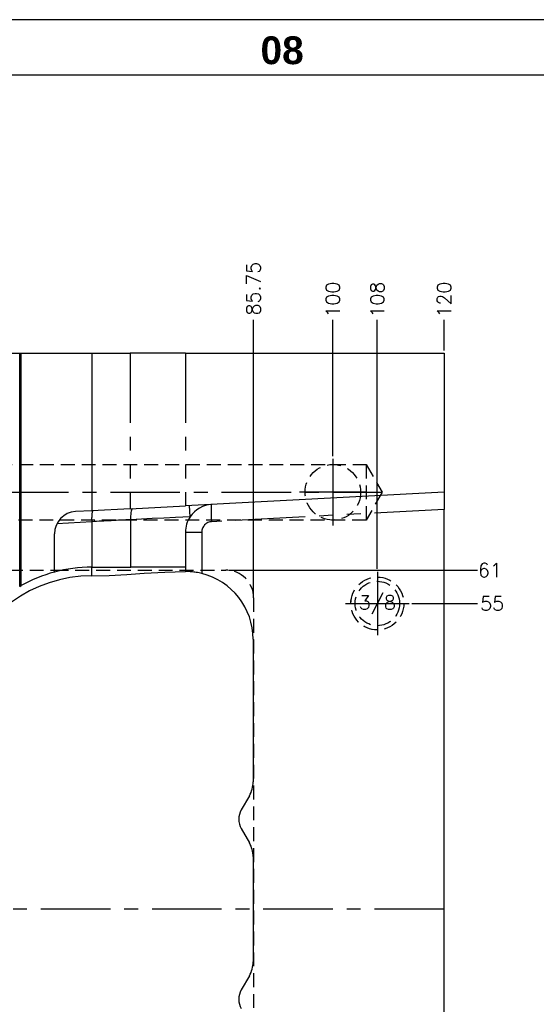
# Model space of a CAD drawing. Extents: x 2651 to 11825, y -3833 to 1075.
# Tile 35 of 256: x 3459 to 3552, y -3190 to -3013. Entities that reach past the tile are written whole.
import ezdxf
from ezdxf.enums import TextEntityAlignment as Align

# ---------------------------------------------------------------- set-up
doc = ezdxf.new("R2010")
doc.units = 0
doc.header["$LTSCALE"] = 10
for name, pattern in [('CENTER', [2, 1.25, -0.25, 0.25, -0.25]), ('HIDDEN', [0.375, 0.25, -0.125]), ('PHANTOM', [2.5, 1.25, -0.25, 0.25, -0.25, 0.25, -0.25])]:
    doc.linetypes.add(name, pattern=pattern)
doc.layers.get('0').update_dxf_attribs({"linetype": 'CONTINUOUS'})
doc.layers.get('Defpoints').update_dxf_attribs({"linetype": 'CONTINUOUS'})
for name, color, linetype in [('BOX', 4, 'CONTINUOUS'), ('CEN', 1, 'CENTER'), ('COOL', 150, 'HIDDEN'), ('DIM', 3, 'CONTINUOUS'), ('HIDDEN', 6, 'HIDDEN'), ('LAYER_101', 7, 'CONTINUOUS'), ('TEXT', 4, 'CONTINUOUS')]:
    doc.layers.add(name, color=color, linetype=linetype)
doc.styles.get("Standard").update_dxf_attribs({"font": 'romans.shx'})
doc.dimstyles.new('1-1', dxfattribs={"dimtxt": 2.5, "dimasz": 2.5, "dimexe": 1, "dimexo": 0.5, "dimtad": 0, "dimrnd": 1.38778e-17, "dimzin": 9, "dimdsep": 46, "dimtxsty": 'Standard', "dimblk": 'CLOSED', "dimcen": 0, "dimclrd": 3, "dimclre": 3, "dimclrt": 3, "dimazin": 2, "dimtfac": 0.75, "dimtofl": 0, "dimtmove": 0, "dimatfit": 3, "dimfxl": 0, "dimtolj": 1, "dimarcsym": 0})

# ---------------------------------------------------------------- blocks, each defined once
blk = doc.blocks.new('*U587', base_point=(2710.72, -3615.4))
for radius in [4.76, 4]:
    blk.add_circle((2710.72, -3615.4), radius)
at = {"layer": 'CEN'}
for p, q in [((2710.72, -3609.68), (2710.72, -3621.12)), ((2705, -3615.4), (2716.43, -3615.4))]:
    blk.add_line(p, q, dxfattribs=at)
blk = doc.blocks.new('*D591')
at = {"layer": 'Defpoints', "color": 0}
for p in [(3515.68, -3067.36), (3515.68, -3092.36), (3415.68, -3173.36)]:
    blk.add_point(p, dxfattribs=at)
at = {"layer": 'DIM', "color": 3, "lineweight": -2}
blk.add_line((3515.68, -3091.86), (3515.68, -3067.36), dxfattribs=at)
at = {"layer": 'DIM', "color": 3, "insert": (3515.68, -3063.7), "char_height": 2.5, "attachment_point": 5, "rotation": 90}
blk.add_mtext('\\A1;100', dxfattribs=at)
blk = doc.blocks.new('_Closed')
at = {"color": 0, "linetype": 'ByBlock', "lineweight": -2}
for p, q in [((-1, 0.167), (0, 0)), ((-1, 0.167), (-1, -0.167)), ((0, 0), (-1, -0.167)), ((0, 0), (-1, 0))]:
    blk.add_line(p, q, dxfattribs=at)
blk = doc.blocks.new('*D592')
at = {"layer": 'Defpoints', "color": 0}
for p in [(3523.68, -3067.36), (3523.68, -3112.64), (3415.68, -3173.36)]:
    blk.add_point(p, dxfattribs=at)
at = {"layer": 'DIM', "color": 3, "lineweight": -2}
blk.add_line((3523.68, -3112.14), (3523.68, -3067.36), dxfattribs=at)
at = {"layer": 'DIM', "color": 3, "insert": (3523.68, -3063.7), "char_height": 2.5, "attachment_point": 5, "rotation": 90}
blk.add_mtext('\\A1;108', dxfattribs=at)
blk = doc.blocks.new('*D593')
at = {"layer": 'Defpoints', "color": 0}
for p in [(3535.68, -3067.36), (3535.68, -3073.36), (3415.68, -3173.36)]:
    blk.add_point(p, dxfattribs=at)
at = {"layer": 'DIM', "color": 3, "lineweight": -2}
blk.add_line((3535.68, -3072.86), (3535.68, -3067.36), dxfattribs=at)
at = {"layer": 'DIM', "color": 3, "insert": (3535.68, -3063.7), "char_height": 2.5, "attachment_point": 5, "rotation": 90}
blk.add_mtext('\\A1;120', dxfattribs=at)
blk = doc.blocks.new('*D606')
at = {"layer": 'Defpoints', "color": 0}
for p in [(3415.68, -3173.36), (3515.68, -3254.36), (3515.68, -3277.56)]:
    blk.add_point(p, dxfattribs=at)
at = {"layer": 'DIM', "color": 3, "lineweight": -2}
blk.add_line((3515.68, -3254.86), (3515.68, -3277.56), dxfattribs=at)
at = {"layer": 'DIM', "color": 3, "insert": (3515.68, -3281.22), "char_height": 2.5, "attachment_point": 5, "rotation": 90}
blk.add_mtext('\\A1;100', dxfattribs=at)
blk = doc.blocks.new('*D607')
at = {"layer": 'Defpoints', "color": 0}
for p in [(3415.68, -3173.36), (3523.68, -3234.08), (3523.68, -3277.56)]:
    blk.add_point(p, dxfattribs=at)
at = {"layer": 'DIM', "color": 3, "lineweight": -2}
blk.add_line((3523.68, -3234.58), (3523.68, -3277.56), dxfattribs=at)
at = {"layer": 'DIM', "color": 3, "insert": (3523.68, -3281.22), "char_height": 2.5, "attachment_point": 5, "rotation": 90}
blk.add_mtext('\\A1;108', dxfattribs=at)
blk = doc.blocks.new('*D608')
at = {"layer": 'Defpoints', "color": 0}
for p in [(3529.4, -3118.36), (3541.68, -3118.36), (3415.68, -3173.36)]:
    blk.add_point(p, dxfattribs=at)
at = {"layer": 'DIM', "color": 3, "lineweight": -2}
blk.add_line((3529.9, -3118.36), (3541.68, -3118.36), dxfattribs=at)
at = {"layer": 'DIM', "color": 3, "insert": (3544.33, -3118.36), "char_height": 2.5, "attachment_point": 5}
blk.add_mtext('\\A1;55', dxfattribs=at)
blk = doc.blocks.new('*D609')
at = {"layer": 'Defpoints', "color": 0}
for p in [(3415.68, -3173.36), (3529.4, -3228.36), (3541.68, -3228.36)]:
    blk.add_point(p, dxfattribs=at)
at = {"layer": 'DIM', "color": 3, "lineweight": -2}
blk.add_line((3529.9, -3228.36), (3541.68, -3228.36), dxfattribs=at)
at = {"layer": 'DIM', "color": 3, "insert": (3544.33, -3228.36), "char_height": 2.5, "attachment_point": 5}
blk.add_mtext('\\A1;55', dxfattribs=at)
blk = doc.blocks.new('dg')
at = {"layer": 'BOX', "color": 3}
for points in [[(0, 0), (1140, 0), (1140, 820), (0, 820)], [(10, 10), (1130, 10), (1130, 810), (10, 810)]]:
    blk.add_lwpolyline(points, close=True, dxfattribs=at)
at = {"color": 4, "insert": (852, 817), "char_height": 5, "attachment_point": 1}
blk.add_mtext_dynamic_manual_height_columns('{\\fArial|b1|i0|c0|p34;\\C6;08}', width=8, gutter_width=12.5, heights=[0], dxfattribs=at)
blk = doc.blocks.new('*D3406')
at = {"layer": 'Defpoints', "color": 0}
for p in [(3501.43, -3067.36), (3501.43, -3117.36), (3415.68, -3173.36)]:
    blk.add_point(p, dxfattribs=at)
at = {"layer": 'DIM', "color": 3, "lineweight": -2}
blk.add_line((3501.43, -3116.86), (3501.43, -3067.36), dxfattribs=at)
at = {"layer": 'DIM', "color": 3, "insert": (3501.43, -3061.73), "char_height": 2.5, "attachment_point": 5, "rotation": 90}
blk.add_mtext('\\A1;85.75', dxfattribs=at)
blk = doc.blocks.new('*D3407')
at = {"layer": 'Defpoints', "color": 0}
for p in [(3496.43, -3112.36), (3541.68, -3112.36), (3415.68, -3173.36)]:
    blk.add_point(p, dxfattribs=at)
at = {"layer": 'DIM', "color": 3, "lineweight": -2}
blk.add_line((3496.93, -3112.36), (3541.68, -3112.36), dxfattribs=at)
at = {"layer": 'DIM', "color": 3, "insert": (3543.92, -3112.36), "char_height": 2.5, "attachment_point": 5}
blk.add_mtext('\\A1;61', dxfattribs=at)
blk = doc.blocks.new('*D3408')
at = {"layer": 'Defpoints', "color": 0}
for p in [(3415.68, -3173.36), (3496.43, -3234.36), (3541.68, -3234.36)]:
    blk.add_point(p, dxfattribs=at)
at = {"layer": 'DIM', "color": 3, "lineweight": -2}
blk.add_line((3496.93, -3234.36), (3541.68, -3234.36), dxfattribs=at)
at = {"layer": 'DIM', "color": 3, "insert": (3543.92, -3234.36), "char_height": 2.5, "attachment_point": 5}
blk.add_mtext('\\A1;61', dxfattribs=at)

msp = doc.modelspace()

# ---------------------------------------------------------------- linework, layer by layer
at = {"layer": 'CEN'}
msp.add_line((3535.684, -3173.358), (3295.684, -3173.358), dxfattribs=at)
at = {"layer": 'COOL', "color": 1, "linetype": 'CENTER'}
for p, q in [((3515.684, -3092.358), (3515.684, -3104.358)), ((3295.684, -3098.358), (3524.55, -3098.358)), ((3521.684, -3098.358), (3509.684, -3098.358))]:
    msp.add_line(p, q, dxfattribs=at)
at = {"layer": 'COOL'}
msp.add_line((3521.663, -3093.358), (3521.663, -3103.358), dxfattribs=at)
msp.add_lwpolyline([(3309.278, -3093.358), (3521.663, -3093.358), (3524.55, -3098.358), (3521.663, -3103.358), (3309.278, -3103.358)], dxfattribs=at)
msp.add_circle((3515.684, -3098.358), 5, dxfattribs=at)
at = {"layer": 'LAYER_101', "color": 0, "linetype": 'Continuous'}
for p, q in [((3448.392, -3073.358), (3459.382, -3073.358)), ((3459.382, -3115.297), (3459.382, -3073.358)), ((3459.382, -3073.358), (3459.65, -3073.358)), ((3459.65, -3115.145), (3459.65, -3073.358)), ((3459.65, -3073.358), (3472.336, -3073.358)), ((3472.336, -3073.358), (3472.336, -3101.678)), ((3472.336, -3073.358), (3479.25, -3073.358)), ((3489.176, -3073.358), (3479.25, -3073.358)), ((3489.176, -3073.358), (3535.684, -3073.358)), ((3535.684, -3073.358), (3535.684, -3098.358)), ((3535.684, -3098.358), (3489.176, -3100.795)), ((3535.684, -3098.358), (3535.684, -3101.454)), ((3479.25, -3101.316), (3489.176, -3100.795)), ((3472.336, -3101.678), (3469.421, -3101.831)), ((3479.25, -3101.316), (3472.336, -3101.678)), ((3535.684, -3245.262), (3535.684, -3101.454)), ((3472.336, -3103.649), (3472.336, -3103.678)), ((3472.336, -3103.678), (3472.336, -3111.826)), ((3465.631, -3112.709), (3465.631, -3105.825)), ((3489.176, -3105.54), (3489.176, -3111.826)), ((3472.336, -3111.826), (3479.297, -3111.826)), ((3479.297, -3111.826), (3479.327, -3111.826)), ((3479.327, -3111.826), (3479.344, -3111.826)), ((3479.374, -3111.826), (3479.344, -3111.826)), ((3489.176, -3111.826), (3479.374, -3111.826)), ((3489.176, -3111.826), (3489.176, -3112.604)), ((3459.382, -3115.297), (3459.65, -3115.145)), ((3501.353, -3124.78), (3501.353, -3150.436)), ((3500.683, -3152.936), (3499.214, -3155.481)), ((3499.214, -3158.849), (3500.683, -3161.395)), ((3501.353, -3163.895), (3501.353, -3182.821)), ((3500.683, -3185.321), (3499.214, -3187.866))]:
    msp.add_line(p, q, dxfattribs=at)
at = {"layer": 'LAYER_101', "color": 253, "linetype": 'PHANTOM'}
for p, q in [((3479.25, -3073.358), (3479.25, -3101.316)), ((3489.176, -3073.358), (3489.176, -3100.795)), ((3490.025, -3102.754), (3489.92, -3100.756)), ((3535.684, -3101.454), (3493.915, -3103.643)), ((3472.336, -3103.678), (3466.068, -3104.006)), ((3479.327, -3103.287), (3479.327, -3111.826)), ((3489.176, -3105.54), (3492.114, -3105.54)), ((3492.114, -3105.54), (3492.114, -3112.963)), ((3472.336, -3113.381), (3472.336, -3111.826))]:
    msp.add_line(p, q, dxfattribs=at)
at = {"layer": 'LAYER_101', "color": 6, "linetype": 'HIDDEN'}
for p, q in [((3449.934, -3112.358), (3465.631, -3112.358)), ((3465.631, -3112.358), (3496.434, -3112.358)), ((3501.434, -3117.358), (3501.434, -3229.358))]:
    msp.add_line(p, q, dxfattribs=at)
at = {"layer": 'LAYER_101', "color": 253, "linetype": 'PHANTOM'}
for points in [[(3493.915, -3103.643, 0), (3493.889, -3103.105, 0), (3493.869, -3102.584, 0), (3493.856, -3102.095, 0), (3493.849, -3101.653, 0), (3493.849, -3101.271, 0), (3493.856, -3100.962, 0), (3493.87, -3100.734, 0), (3493.89, -3100.594, 0), (3493.915, -3100.547, 0)], [(3479.735, -3101.29, 0), (3479.648, -3101.325, 0), (3479.567, -3101.42, 0), (3479.494, -3101.571, 0), (3479.431, -3101.775, 0), (3479.381, -3102.024, 0), (3479.345, -3102.312, 0), (3479.324, -3102.629, 0), (3479.318, -3102.967, 0), (3479.327, -3103.287, 0)], [(3490.025, -3102.754, 0), (3488.701, -3102.82, 0), (3487.379, -3102.882, 0), (3485.277, -3102.984, 0), (3483.2, -3103.087, 0), (3481.261, -3103.186, 0), (3479.327, -3103.287, 0), (3479.327, -3103.287, 0)]]:
    msp.add_polyline3d(points, dxfattribs=at)
at = {"layer": 'LAYER_101', "color": 0, "linetype": 'Continuous'}
for points in [[(3472.565, -3101.666, 0), (3472.562, -3101.666, 0), (3472.545, -3101.67, 0), (3472.529, -3101.68, 0), (3472.513, -3101.695, 0), (3472.497, -3101.715, 0), (3472.472, -3101.759, 0), (3472.449, -3101.815, 0), (3472.427, -3101.887, 0), (3472.406, -3101.971, 0), (3472.388, -3102.064, 0), (3472.372, -3102.168, 0), (3472.358, -3102.286, 0), (3472.346, -3102.413, 0), (3472.336, -3102.546, 0), (3472.329, -3102.686, 0), (3472.324, -3102.837, 0), (3472.321, -3102.993, 0), (3472.321, -3103.151, 0), (3472.324, -3103.312, 0), (3472.328, -3103.48, 0), (3472.336, -3103.649, 0)], [(3472.336, -3113.381, 0), (3475.48, -3113.31, 0), (3478.623, -3113.137, 0), (3481.767, -3112.923, 0), (3485.472, -3112.7, 0), (3489.176, -3112.604, 0)], [(3492.114, -3112.963, 0), (3491.866, -3112.905, 0), (3491.62, -3112.851, 0), (3491.37, -3112.803, 0), (3491.125, -3112.761, 0), (3490.893, -3112.725, 0), (3490.671, -3112.696, 0), (3490.452, -3112.671, 0), (3490.247, -3112.651, 0), (3490.063, -3112.636, 0), (3489.893, -3112.625, 0), (3489.736, -3112.617, 0), (3489.596, -3112.611, 0), (3489.477, -3112.607, 0), (3489.377, -3112.605, 0), (3489.294, -3112.604, 0), (3489.233, -3112.604, 0), (3489.209, -3112.604, 0), (3489.191, -3112.604, 0), (3489.18, -3112.604, 0), (3489.176, -3112.604, 0)]]:
    msp.add_polyline3d(points, dxfattribs=at)
at = {"layer": 'LAYER_101', "color": 6, "linetype": 'HIDDEN'}
for radius in [4.765, 4]:
    msp.add_circle((3523.684, -3118.358), radius, dxfattribs=at)
at = {"layer": 'LAYER_101', "color": 0, "linetype": 'Continuous'}
for centre, radius, start, end in [((3494.177, -3105.541), 5.001, 93.00367, 146.1224), ((3469.631, -3105.825), 4, 93, 180), ((3494.177, -3105.54), 5.001, 146.13409, 179.99788), ((3472.336, -3137.734), 25.908, 105, 119.31968), ((3472.336, -3137.734), 25.908, 90, 105), ((3489.176, -3124.78), 12.177, 0, 76.03911), ((3472.336, -3137.734), 24.354, 90, 162.54282), ((3496.353, -3150.436), 5, 330, 0), ((3502.13, -3157.165), 3.368, 150, 210), ((3496.353, -3163.895), 5, 0, 30), ((3496.353, -3182.821), 5, 330, 0), ((3502.13, -3189.55), 3.368, 150, 210)]:
    msp.add_arc(centre, radius, start, end, dxfattribs=at)
at = {"layer": 'LAYER_101', "color": 253, "linetype": 'PHANTOM'}
for centre, radius, start, end in [((3742.413, -8254.783), 5158.21, 92.923547, 93.001313), ((3494.014, -3105.54), 1.9, 93, 180)]:
    msp.add_arc(centre, radius, start, end, dxfattribs=at)
at = {"layer": 'LAYER_101', "color": 6, "linetype": 'HIDDEN'}
msp.add_arc((3496.434, -3117.358), 5, 0, 90, dxfattribs=at)

# ---------------------------------------------------------------- block references
at = {"layer": 'DIM'}
msp.add_blockref('dg', (2650.684, -3833.358), dxfattribs=at)
at = {"layer": 'HIDDEN'}
msp.add_blockref('*U587', (3523.684, -3118.358), dxfattribs=at)

# ---------------------------------------------------------------- texts
at = {"layer": 'TEXT'}
msp.add_text('3/8', height=2.5, dxfattribs=at).set_placement((3523.684, -3118.358), align=Align.MIDDLE)

# ---------------------------------------------------------------- dimensions: what is measured, and where the dimension line sits
at = {"layer": 'DIM'}
for feature_location, offset, dtype, picture, middle in [((3501.434, -3117.358), (0, 50), 1, '*D3406', (3501.434, -3061.733)), ((3515.684, -3092.358), (0, 25), 1, '*D591', (3515.684, -3063.697)), ((3523.684, -3112.64), (0, 45.282), 1, '*D592', (3523.684, -3063.697)), ((3535.684, -3073.358), (0, 6), 1, '*D593', (3535.684, -3063.697)), ((3496.434, -3112.358), (45.25, 0), 0, '*D3407', (3543.916, -3112.358)), ((3529.402, -3118.358), (12.282, 0), 0, '*D608', (3544.333, -3118.358)), ((3515.684, -3254.358), (0, -23.201), 1, '*D606', (3515.684, -3281.219)), ((3523.684, -3234.076), (0, -43.483), 1, '*D607', (3523.684, -3281.219)), ((3529.402, -3228.358), (12.282, 0), 0, '*D609', (3544.333, -3228.358)), ((3496.434, -3234.358), (45.25, 0), 0, '*D3408', (3543.916, -3234.358))]:
    dim = msp.add_ordinate_dim(feature_location=feature_location, offset=offset, dtype=dtype, origin=(3415.684, -3173.358), dimstyle='1-1', dxfattribs=at)
    dim.commit()
    dim.dimension.update_dxf_attribs({"geometry": picture, "text_midpoint": middle})

doc.saveas('drawing.dxf')
